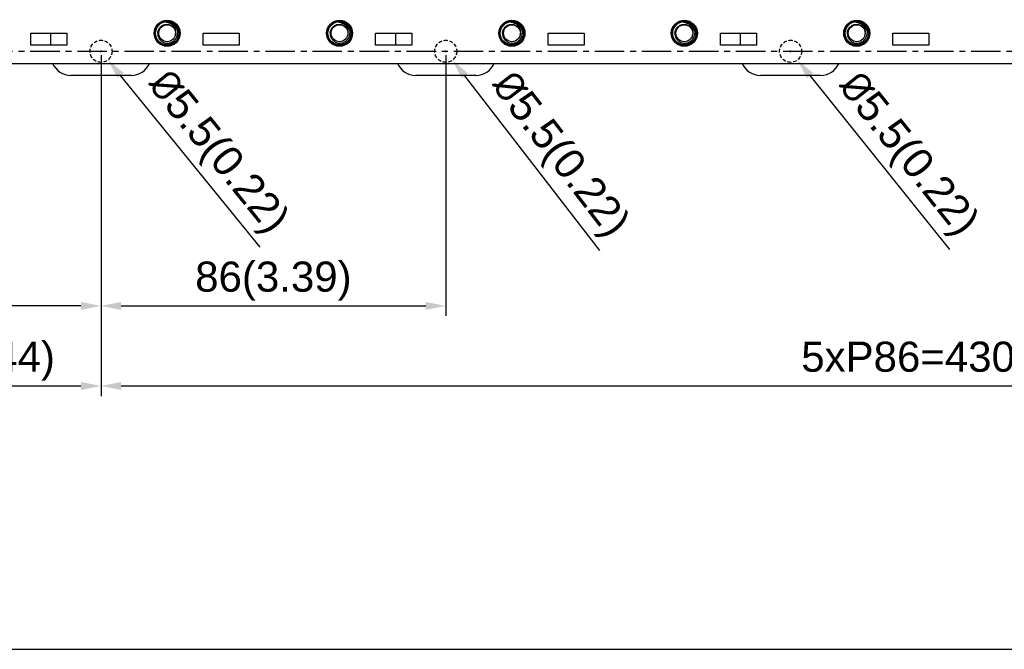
# Model space of a CAD drawing. Header units: millimetres. Extents: x 5740 to 7888, y -1457 to 417.
# Tile 57 of 120: x 7028 to 7274, y -1457 to -1300. Entities that reach past the tile are written whole.
import ezdxf

# ---------------------------------------------------------------- set-up
doc = ezdxf.new("R2010")
doc.units = ezdxf.units.MM
doc.header["$LTSCALE"] = 23.1
doc.header["$PDMODE"] = 3
doc.header["$PDSIZE"] = 0.31
doc.linetypes.add('ACISOWELD', pattern=[3, 2, -1])
doc.linetypes.add('CENTER', pattern=[50.8, 31.75, -6.35, 6.35, -6.35])
doc.layers.get('0').update_dxf_attribs({"linetype": 'CONTINUOUS'})
doc.layers.get('Defpoints').update_dxf_attribs({"linetype": 'CONTINUOUS'})
doc.layers.add('TEXT', color=7, linetype='CONTINUOUS')
doc.styles.get("Standard").update_dxf_attribs({"font": 'arial.ttf'})
doc.dimstyles.new('DIMSTYLE_2$0', dxfattribs={"dimtxt": 2.5, "dimasz": 3, "dimexe": 0.18, "dimexo": 0.0625, "dimgap": 0.09, "dimtad": 1, "dimdec": 0, "dimdsep": 46, "dimtxsty": 'Standard', "dimblk": '_FILLED', "dimcen": 0.09, "dimadec": 0, "dimazin": 0, "dimtp": 0.01, "dimtm": 0.01, "dimtfac": 1, "dimtdec": 0, "dimtofl": 0, "dimtmove": 0, "dimatfit": 3, "dimldrblk": '_FILLED', "dimfxl": 0, "dimtolj": 1, "dimarcsym": 0})
doc.dimstyles.new('DIMSTYLE_2$3', dxfattribs={"dimtxt": 2.5, "dimasz": 3, "dimexe": 0.18, "dimexo": 0.0625, "dimgap": 0.09, "dimtad": 1, "dimdec": 0, "dimdsep": 46, "dimtxsty": 'Standard', "dimblk": '_FILLED', "dimcen": 0.09, "dimadec": 0, "dimazin": 0, "dimtp": 0.01, "dimtm": 0.01, "dimtfac": 1, "dimtdec": 0, "dimtofl": 0, "dimtmove": 0, "dimatfit": 3, "dimldrblk": '_FILLED', "dimfxl": 0, "dimtolj": 1, "dimarcsym": 0})

# ---------------------------------------------------------------- blocks, each defined once
blk = doc.blocks.new('_FILLED')
at = {"color": 0, "linetype": 'ByBlock'}
blk.add_solid([(0, 0), (-1, 0.2), (-1, -0.2)], dxfattribs=at)
blk = doc.blocks.new('*D590')
at = {"color": 0, "linetype": 'Continuous', "lineweight": -2}
for p, q in [((7048.75, -1309.09), (7048.75, -1374.05)), ((7134.75, -1309.09), (7134.75, -1374.05)), ((7053.75, -1371.55), (7129.75, -1371.55))]:
    blk.add_line(p, q, dxfattribs=at)
at = {"layer": 'Defpoints', "color": 0, "linetype": 'Continuous'}
for p in [(7048.75, -1308.09), (7134.75, -1308.09), (7134.75, -1371.55)]:
    blk.add_point(p, dxfattribs=at)
at = {"color": 0, "linetype": 'Continuous', "lineweight": -2, "xscale": 5, "yscale": 5, "zscale": 5, "rotation": 180}
blk.add_blockref('_FILLED', (7048.75, -1371.55), dxfattribs=at)
at = {"color": 0, "linetype": 'Continuous', "lineweight": -2, "xscale": 5, "yscale": 5, "zscale": 5}
blk.add_blockref('_FILLED', (7134.75, -1371.55), dxfattribs=at)
at = {"color": 0, "linetype": 'Continuous', "insert": (7091.75, -1365.38), "char_height": 7.5, "attachment_point": 5}
blk.add_mtext('\\A1;86(3.39)', dxfattribs=at)
blk = doc.blocks.new('*D592')
at = {"color": 0, "linetype": 'Continuous', "lineweight": -2}
for p, q in [((6986.75, -1301.99), (6986.75, -1394.01)), ((7048.75, -1309.09), (7048.75, -1394.01)), ((6991.75, -1391.51), (7043.75, -1391.51))]:
    blk.add_line(p, q, dxfattribs=at)
at = {"layer": 'Defpoints', "color": 0, "linetype": 'Continuous'}
for p in [(6986.75, -1300.99), (7048.75, -1308.09), (7048.75, -1391.51)]:
    blk.add_point(p, dxfattribs=at)
at = {"color": 0, "linetype": 'Continuous', "lineweight": -2, "xscale": 5, "yscale": 5, "zscale": 5, "rotation": 180}
blk.add_blockref('_FILLED', (6986.75, -1391.51), dxfattribs=at)
at = {"color": 0, "linetype": 'Continuous', "lineweight": -2, "xscale": 5, "yscale": 5, "zscale": 5}
blk.add_blockref('_FILLED', (7048.75, -1391.51), dxfattribs=at)
at = {"color": 0, "linetype": 'Continuous', "insert": (7017.75, -1385.34), "char_height": 7.5, "attachment_point": 5}
blk.add_mtext('\\A1;62(2.44)', dxfattribs=at)
blk = doc.blocks.new('*D595')
at = {"color": 0, "linetype": 'Continuous', "lineweight": -2}
for p, q in [((7017.75, -1263.09), (7017.75, -1374.05)), ((7048.75, -1309.09), (7048.75, -1374.05)), ((7017.75, -1371.55), (6947.13, -1371.55)), ((7043.75, -1371.55), (7022.75, -1371.55))]:
    blk.add_line(p, q, dxfattribs=at)
at = {"layer": 'Defpoints', "color": 0, "linetype": 'Continuous'}
for p in [(7017.75, -1262.09), (7048.75, -1308.09), (7017.75, -1371.55)]:
    blk.add_point(p, dxfattribs=at)
at = {"color": 0, "linetype": 'Continuous', "lineweight": -2, "xscale": 5, "yscale": 5, "zscale": 5, "rotation": 180}
blk.add_blockref('_FILLED', (7017.75, -1371.55), dxfattribs=at)
at = {"color": 0, "linetype": 'Continuous', "lineweight": -2, "xscale": 5, "yscale": 5, "zscale": 5}
blk.add_blockref('_FILLED', (7048.75, -1371.55), dxfattribs=at)
at = {"color": 0, "linetype": 'Continuous', "insert": (6967.48, -1365.38), "char_height": 7.5, "attachment_point": 5}
blk.add_mtext('\\A1;31(1.22)', dxfattribs=at)
blk = doc.blocks.new('*D600')
at = {"color": 0, "linetype": 'Continuous', "lineweight": -2}
for p, q in [((7048.75, -1309.09), (7048.75, -1394.01)), ((7478.75, -1309.09), (7478.75, -1394.01)), ((7053.75, -1391.51), (7473.75, -1391.51))]:
    blk.add_line(p, q, dxfattribs=at)
at = {"layer": 'Defpoints', "color": 0, "linetype": 'Continuous'}
for p in [(7048.75, -1308.09), (7478.75, -1308.09), (7478.75, -1391.51)]:
    blk.add_point(p, dxfattribs=at)
at = {"color": 0, "linetype": 'Continuous', "lineweight": -2, "xscale": 5, "yscale": 5, "zscale": 5, "rotation": 180}
blk.add_blockref('_FILLED', (7048.75, -1391.51), dxfattribs=at)
at = {"color": 0, "linetype": 'Continuous', "lineweight": -2, "xscale": 5, "yscale": 5, "zscale": 5}
blk.add_blockref('_FILLED', (7478.75, -1391.51), dxfattribs=at)
at = {"color": 0, "linetype": 'Continuous', "insert": (7266.66, -1385.34), "char_height": 7.5, "attachment_point": 5}
blk.add_mtext('\\A1;5xP86=430(16.93)', dxfattribs=at)
blk = doc.blocks.new('*D608')
at = {"color": 0, "linetype": 'Continuous', "lineweight": -2}
for p, q in [((7220.53, -1308.09), (7220.98, -1308.09)), ((7220.75, -1308.32), (7220.75, -1307.87)), ((7260.44, -1357.52), (7225.6, -1314.14))]:
    blk.add_line(p, q, dxfattribs=at)
at = {"layer": 'Defpoints', "color": 0, "linetype": 'Continuous'}
for p in [(7219.03, -1305.95), (7222.47, -1310.24)]:
    blk.add_point(p, dxfattribs=at)
at = {"color": 0, "linetype": 'Continuous', "lineweight": -2, "xscale": 5, "yscale": 5, "zscale": 5, "rotation": 128.7688843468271}
blk.add_blockref('_FILLED', (7222.47, -1310.24), dxfattribs=at)
at = {"color": 0, "linetype": 'Continuous', "insert": (7249.58, -1334.14), "char_height": 7.5, "attachment_point": 5, "rotation": 308.7689}
blk.add_mtext('\\A1;{\\fISOCPEUR|b0|i0|c0|p34;%%C}5.5(0.22)', dxfattribs=at)
blk = doc.blocks.new('*D609')
at = {"color": 0, "linetype": 'Continuous', "lineweight": -2}
for p, q in [((7134.53, -1308.09), (7134.98, -1308.09)), ((7134.75, -1308.32), (7134.75, -1307.87)), ((7173.17, -1357.78), (7139.49, -1314.22))]:
    blk.add_line(p, q, dxfattribs=at)
at = {"layer": 'Defpoints', "color": 0, "linetype": 'Continuous'}
for p in [(7133.07, -1305.92), (7136.43, -1310.27)]:
    blk.add_point(p, dxfattribs=at)
at = {"color": 0, "linetype": 'Continuous', "lineweight": -2, "xscale": 5, "yscale": 5, "zscale": 5, "rotation": 127.7091703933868}
blk.add_blockref('_FILLED', (7136.43, -1310.27), dxfattribs=at)
at = {"color": 0, "linetype": 'Continuous', "insert": (7162.74, -1334.21), "char_height": 7.5, "attachment_point": 5, "rotation": 307.7092}
blk.add_mtext('\\A1;{\\fISOCPEUR|b0|i0|c0|p34;%%C}5.5(0.22)', dxfattribs=at)
blk = doc.blocks.new('*D610')
at = {"color": 0, "linetype": 'Continuous', "lineweight": -2}
for p, q in [((7048.53, -1308.09), (7048.98, -1308.09)), ((7048.75, -1308.32), (7048.75, -1307.87)), ((7088.42, -1356.93), (7053.64, -1314.11))]:
    blk.add_line(p, q, dxfattribs=at)
at = {"layer": 'Defpoints', "color": 0, "linetype": 'Continuous'}
for p in [(7047.02, -1305.96), (7050.48, -1310.23)]:
    blk.add_point(p, dxfattribs=at)
at = {"color": 0, "linetype": 'Continuous', "lineweight": -2, "xscale": 5, "yscale": 5, "zscale": 5, "rotation": 129.0832978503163}
blk.add_blockref('_FILLED', (7050.48, -1310.23), dxfattribs=at)
at = {"color": 0, "linetype": 'Continuous', "insert": (7077.43, -1333.62), "char_height": 7.5, "attachment_point": 5, "rotation": 309.0833}
blk.add_mtext('\\A1;{\\fISOCPEUR|b0|i0|c0|p34;%%C}5.5(0.22)', dxfattribs=at)

msp = doc.modelspace()

# ---------------------------------------------------------------- linework, layer by layer
at = {"color": 0}
for p, q in [((7065.013, -1300.933), (7065.008, -1300.933)), ((7065.013, -1300.933), (7065.008, -1300.933)), ((7065.051, -1300.93), (7065.04, -1300.931)), ((7065.051, -1300.931), (7065.04, -1300.931)), ((7066.967, -1301.547), (7066.971, -1301.55)), ((7066.967, -1301.547), (7066.97, -1301.55)), ((7108.013, -1300.933), (7108.008, -1300.933)), ((7108.013, -1300.933), (7108.008, -1300.933)), ((7108.051, -1300.93), (7108.04, -1300.931)), ((7108.051, -1300.931), (7108.04, -1300.931)), ((7109.967, -1301.547), (7109.971, -1301.55)), ((7109.967, -1301.547), (7109.97, -1301.55)), ((7151.013, -1300.933), (7151.008, -1300.933)), ((7151.013, -1300.933), (7151.008, -1300.933)), ((7151.051, -1300.93), (7151.04, -1300.931)), ((7151.051, -1300.931), (7151.04, -1300.931)), ((7152.967, -1301.547), (7152.971, -1301.55)), ((7152.967, -1301.547), (7152.97, -1301.55)), ((7194.013, -1300.933), (7194.008, -1300.933)), ((7194.013, -1300.933), (7194.008, -1300.933)), ((7194.051, -1300.93), (7194.04, -1300.931)), ((7194.051, -1300.931), (7194.04, -1300.931)), ((7195.967, -1301.547), (7195.971, -1301.55)), ((7195.967, -1301.547), (7195.97, -1301.55)), ((7237.013, -1300.933), (7237.008, -1300.933)), ((7237.013, -1300.933), (7237.008, -1300.933)), ((7237.051, -1300.93), (7237.04, -1300.931)), ((7237.051, -1300.931), (7237.04, -1300.931)), ((7238.967, -1301.547), (7238.971, -1301.55)), ((7238.967, -1301.547), (7238.97, -1301.55)), ((7031.251, -1306.594), (7031.251, -1303.594)), ((7031.251, -1303.594), (7040.251, -1303.594)), ((7036.251, -1306.594), (7036.251, -1303.594)), ((7040.251, -1303.594), (7040.251, -1306.594)), ((7074.251, -1306.594), (7074.251, -1303.594)), ((7074.251, -1303.594), (7083.251, -1303.594)), ((7083.251, -1303.594), (7083.251, -1306.594)), ((7117.251, -1306.594), (7117.251, -1303.594)), ((7117.251, -1303.594), (7126.251, -1303.594)), ((7122.251, -1306.594), (7122.251, -1303.594)), ((7126.251, -1303.594), (7126.251, -1306.594)), ((7160.251, -1306.594), (7160.251, -1303.594)), ((7160.251, -1303.594), (7169.251, -1303.594)), ((7169.251, -1303.594), (7169.251, -1306.594)), ((7203.251, -1303.594), (7212.251, -1303.594)), ((7203.251, -1306.594), (7203.251, -1303.594)), ((7208.251, -1306.594), (7208.251, -1303.594)), ((7212.251, -1303.594), (7212.251, -1306.594)), ((7246.251, -1303.594), (7255.251, -1303.594)), ((7246.251, -1306.594), (7246.251, -1303.594)), ((7255.251, -1303.594), (7255.251, -1306.594)), ((7040.251, -1306.594), (7031.251, -1306.594)), ((7083.251, -1306.594), (7074.251, -1306.594)), ((7126.251, -1306.594), (7117.251, -1306.594)), ((7169.251, -1306.594), (7160.251, -1306.594)), ((7212.251, -1306.594), (7203.251, -1306.594)), ((7255.251, -1306.594), (7246.251, -1306.594)), ((7009.751, -1311.094), (7267.751, -1311.094)), ((7267.751, -1311.094), (7529.051, -1311.094)), ((7056.251, -1314.094), (7041.251, -1314.094)), ((7142.251, -1314.094), (7127.251, -1314.094)), ((7228.251, -1314.094), (7213.251, -1314.094))]:
    msp.add_line(p, q, dxfattribs=at)
for centre, radius in [((7065.251, -1303.594), 3.25), ((7065.251, -1303.594), 3.19), ((7065.251, -1303.594), 3.09), ((7065.251, -1303.594), 2.9), ((7065.251, -1303.594), 2.1), ((7108.251, -1303.594), 3.25), ((7108.251, -1303.594), 3.19), ((7108.251, -1303.594), 3.09), ((7108.251, -1303.594), 2.9), ((7108.251, -1303.594), 2.1), ((7151.251, -1303.594), 3.25), ((7151.251, -1303.594), 3.19), ((7151.251, -1303.594), 3.09), ((7151.251, -1303.594), 2.9), ((7151.251, -1303.594), 2.1), ((7194.251, -1303.594), 3.25), ((7194.251, -1303.594), 3.19), ((7194.251, -1303.594), 3.09), ((7194.251, -1303.594), 2.9), ((7194.251, -1303.594), 2.1), ((7237.251, -1303.594), 3.25), ((7237.251, -1303.594), 3.19), ((7237.251, -1303.594), 3.09), ((7237.251, -1303.594), 2.9), ((7237.251, -1303.594), 2.1)]:
    msp.add_circle(centre, radius, dxfattribs=at)
at = {"color": 0, "linetype": 'ACISOWELD', "ltscale": 0.02}
for centre in [(7048.751, -1308.094), (7134.751, -1308.094), (7220.751, -1308.094)]:
    msp.add_circle(centre, 2.75, dxfattribs=at)
at = {"color": 0}
for centre, radius, start, end in [((7065.251, -1303.594), 2.672, 50.20954, 95.20954), ((7065.253, -1303.608), 2.686, 94.5475, 95.23162), ((7065.223, -1303.626), 2.714, 49.28778, 50.19523), ((7065.2, -1303.53), 2.657, 48.2858, 48.48571), ((7065.225, -1303.624), 2.711, 49.09857, 49.28766), ((7108.251, -1303.594), 2.672, 50.20954, 95.20954), ((7108.253, -1303.608), 2.686, 94.5475, 95.23162), ((7108.223, -1303.626), 2.714, 49.28778, 50.19523), ((7108.2, -1303.53), 2.657, 48.2858, 48.48571), ((7108.225, -1303.624), 2.711, 49.09857, 49.28766), ((7151.251, -1303.594), 2.672, 50.20954, 95.20954), ((7151.253, -1303.608), 2.686, 94.5475, 95.23162), ((7151.223, -1303.626), 2.714, 49.28778, 50.19523), ((7151.2, -1303.53), 2.657, 48.2858, 48.48571), ((7151.225, -1303.624), 2.711, 49.09857, 49.28766), ((7194.251, -1303.594), 2.672, 50.20954, 95.20954), ((7194.253, -1303.608), 2.686, 94.5475, 95.23162), ((7194.223, -1303.626), 2.714, 49.28778, 50.19523), ((7194.2, -1303.53), 2.657, 48.2858, 48.48571), ((7194.225, -1303.624), 2.711, 49.09857, 49.28766), ((7237.251, -1303.594), 2.672, 50.20954, 95.20954), ((7237.253, -1303.608), 2.686, 94.5475, 95.23162), ((7237.223, -1303.626), 2.714, 49.28778, 50.19523), ((7237.2, -1303.53), 2.657, 48.2858, 48.48571), ((7237.225, -1303.624), 2.711, 49.09857, 49.28766), ((7065.332, -1303.306), 2.109, 338.35449, 352.16001), ((7108.332, -1303.306), 2.109, 338.35449, 352.16001), ((7151.332, -1303.306), 2.109, 338.35449, 352.16001), ((7194.332, -1303.306), 2.109, 338.35449, 352.16001), ((7237.332, -1303.306), 2.109, 338.35449, 352.16001), ((7041.251, -1309.094), 5, 203.5998, 270), ((7056.251, -1309.094), 5, 270, 336.4002), ((7127.251, -1309.094), 5, 203.5998, 270), ((7142.251, -1309.094), 5, 270, 336.4002), ((7213.251, -1309.094), 5, 203.5998, 270), ((7228.251, -1309.094), 5, 270, 336.4002)]:
    msp.add_arc(centre, radius, start, end, dxfattribs=at)
for points, knots in [([(7062.903, -1303.594), (7062.907, -1303.485), (7062.93, -1303.268), (7063.009, -1302.95), (7063.132, -1302.646), (7063.296, -1302.363), (7063.499, -1302.106), (7063.736, -1301.88), (7064.003, -1301.691), (7064.295, -1301.542), (7064.605, -1301.436), (7064.927, -1301.377), (7065.255, -1301.365), (7065.58, -1301.402), (7065.897, -1301.486), (7066.197, -1301.616), (7066.475, -1301.79), (7066.641, -1301.932), (7066.718, -1302.009)], [0, 0, 0, 0, 0.0625023, 0.1250103, 0.1875106, 0.2500143, 0.3125148, 0.3750188, 0.4375218, 0.5000233, 0.5625229, 0.6250232, 0.6875213, 0.7500196, 0.8125158, 0.8750103, 0.9375067, 1, 1, 1, 1]), ([(7067.422, -1303.594), (7067.433, -1303.51), (7067.446, -1303.342), (7067.437, -1303.089), (7067.399, -1302.838), (7067.312, -1302.513), (7067.135, -1302.126), (7066.881, -1301.787), (7066.638, -1301.552), (7066.373, -1301.343), (7066.003, -1301.134), (7065.519, -1300.977), (7065.181, -1300.937), (7065.013, -1300.933)], [0, 0, 0, 0, 0.0624401, 0.1249171, 0.1873958, 0.2498953, 0.3747472, 0.4996565, 0.5622201, 0.6247956, 0.7498136, 0.8748779, 1, 1, 1, 1]), ([(7066.971, -1301.55), (7067.113, -1301.677), (7067.371, -1301.964), (7067.657, -1302.466), (7067.827, -1303.018), (7067.857, -1303.403), (7067.851, -1303.594)], [0, 0, 0, 0, 0.2500181, 0.5000118, 0.7500027, 1, 1, 1, 1]), ([(7105.903, -1303.594), (7105.907, -1303.485), (7105.93, -1303.268), (7106.009, -1302.95), (7106.132, -1302.646), (7106.296, -1302.363), (7106.499, -1302.106), (7106.736, -1301.88), (7107.003, -1301.691), (7107.295, -1301.542), (7107.605, -1301.436), (7107.927, -1301.377), (7108.255, -1301.365), (7108.58, -1301.402), (7108.897, -1301.486), (7109.197, -1301.616), (7109.475, -1301.79), (7109.641, -1301.932), (7109.718, -1302.009)], [0, 0, 0, 0, 0.0625023, 0.1250103, 0.1875106, 0.2500143, 0.3125148, 0.3750188, 0.4375218, 0.5000233, 0.5625229, 0.6250232, 0.6875213, 0.7500196, 0.8125158, 0.8750103, 0.9375067, 1, 1, 1, 1]), ([(7110.422, -1303.594), (7110.433, -1303.51), (7110.446, -1303.342), (7110.437, -1303.089), (7110.399, -1302.838), (7110.312, -1302.513), (7110.135, -1302.126), (7109.881, -1301.787), (7109.638, -1301.552), (7109.373, -1301.343), (7109.003, -1301.134), (7108.519, -1300.977), (7108.181, -1300.937), (7108.013, -1300.933)], [0, 0, 0, 0, 0.0624401, 0.1249171, 0.1873958, 0.2498953, 0.3747472, 0.4996565, 0.5622201, 0.6247956, 0.7498136, 0.8748779, 1, 1, 1, 1]), ([(7109.971, -1301.55), (7110.113, -1301.677), (7110.371, -1301.964), (7110.657, -1302.466), (7110.827, -1303.018), (7110.857, -1303.403), (7110.851, -1303.594)], [0, 0, 0, 0, 0.2500181, 0.5000118, 0.7500027, 1, 1, 1, 1]), ([(7148.903, -1303.594), (7148.907, -1303.485), (7148.93, -1303.268), (7149.009, -1302.95), (7149.132, -1302.646), (7149.296, -1302.363), (7149.499, -1302.106), (7149.736, -1301.88), (7150.003, -1301.691), (7150.295, -1301.542), (7150.605, -1301.436), (7150.927, -1301.377), (7151.255, -1301.365), (7151.58, -1301.402), (7151.897, -1301.486), (7152.197, -1301.616), (7152.475, -1301.79), (7152.641, -1301.932), (7152.718, -1302.009)], [0, 0, 0, 0, 0.0625023, 0.1250103, 0.1875106, 0.2500143, 0.3125148, 0.3750188, 0.4375218, 0.5000233, 0.5625229, 0.6250232, 0.6875213, 0.7500196, 0.8125158, 0.8750103, 0.9375067, 1, 1, 1, 1]), ([(7153.422, -1303.594), (7153.433, -1303.51), (7153.446, -1303.342), (7153.437, -1303.089), (7153.399, -1302.838), (7153.312, -1302.513), (7153.135, -1302.126), (7152.881, -1301.787), (7152.638, -1301.552), (7152.373, -1301.343), (7152.003, -1301.134), (7151.519, -1300.977), (7151.181, -1300.937), (7151.013, -1300.933)], [0, 0, 0, 0, 0.0624401, 0.1249171, 0.1873958, 0.2498953, 0.3747472, 0.4996565, 0.5622201, 0.6247956, 0.7498136, 0.8748779, 1, 1, 1, 1]), ([(7152.971, -1301.55), (7153.113, -1301.677), (7153.371, -1301.964), (7153.657, -1302.466), (7153.827, -1303.018), (7153.857, -1303.403), (7153.851, -1303.594)], [0, 0, 0, 0, 0.2500181, 0.5000118, 0.7500027, 1, 1, 1, 1]), ([(7191.903, -1303.594), (7191.907, -1303.485), (7191.93, -1303.268), (7192.009, -1302.95), (7192.132, -1302.646), (7192.296, -1302.363), (7192.499, -1302.106), (7192.736, -1301.88), (7193.003, -1301.691), (7193.295, -1301.542), (7193.605, -1301.436), (7193.927, -1301.377), (7194.255, -1301.365), (7194.58, -1301.402), (7194.897, -1301.486), (7195.197, -1301.616), (7195.475, -1301.79), (7195.641, -1301.932), (7195.718, -1302.009)], [0, 0, 0, 0, 0.0625023, 0.1250103, 0.1875106, 0.2500143, 0.3125148, 0.3750188, 0.4375218, 0.5000233, 0.5625229, 0.6250232, 0.6875213, 0.7500196, 0.8125158, 0.8750103, 0.9375067, 1, 1, 1, 1]), ([(7196.422, -1303.594), (7196.433, -1303.51), (7196.446, -1303.342), (7196.437, -1303.089), (7196.399, -1302.838), (7196.312, -1302.513), (7196.135, -1302.126), (7195.881, -1301.787), (7195.638, -1301.552), (7195.373, -1301.343), (7195.003, -1301.134), (7194.519, -1300.977), (7194.181, -1300.937), (7194.013, -1300.933)], [0, 0, 0, 0, 0.0624401, 0.1249171, 0.1873958, 0.2498953, 0.3747472, 0.4996565, 0.5622201, 0.6247956, 0.7498136, 0.8748779, 1, 1, 1, 1]), ([(7195.971, -1301.55), (7196.113, -1301.677), (7196.371, -1301.964), (7196.657, -1302.466), (7196.827, -1303.018), (7196.857, -1303.403), (7196.851, -1303.594)], [0, 0, 0, 0, 0.2500181, 0.5000118, 0.7500027, 1, 1, 1, 1]), ([(7234.903, -1303.594), (7234.907, -1303.485), (7234.93, -1303.268), (7235.009, -1302.95), (7235.132, -1302.646), (7235.296, -1302.363), (7235.499, -1302.106), (7235.736, -1301.88), (7236.003, -1301.691), (7236.295, -1301.542), (7236.605, -1301.436), (7236.927, -1301.377), (7237.255, -1301.365), (7237.58, -1301.402), (7237.897, -1301.486), (7238.197, -1301.616), (7238.475, -1301.79), (7238.641, -1301.932), (7238.718, -1302.009)], [0, 0, 0, 0, 0.0625023, 0.1250103, 0.1875106, 0.2500143, 0.3125148, 0.3750188, 0.4375218, 0.5000233, 0.5625229, 0.6250232, 0.6875213, 0.7500196, 0.8125158, 0.8750103, 0.9375067, 1, 1, 1, 1]), ([(7239.422, -1303.594), (7239.433, -1303.51), (7239.446, -1303.342), (7239.437, -1303.089), (7239.399, -1302.838), (7239.312, -1302.513), (7239.135, -1302.126), (7238.881, -1301.787), (7238.638, -1301.552), (7238.373, -1301.343), (7238.003, -1301.134), (7237.519, -1300.977), (7237.181, -1300.937), (7237.013, -1300.933)], [0, 0, 0, 0, 0.0624401, 0.1249171, 0.1873958, 0.2498953, 0.3747472, 0.4996565, 0.5622201, 0.6247956, 0.7498136, 0.8748779, 1, 1, 1, 1]), ([(7238.971, -1301.55), (7239.113, -1301.677), (7239.371, -1301.964), (7239.657, -1302.466), (7239.827, -1303.018), (7239.857, -1303.403), (7239.851, -1303.594)], [0, 0, 0, 0, 0.2500181, 0.5000118, 0.7500027, 1, 1, 1, 1]), ([(7062.903, -1303.594), (7062.898, -1303.755), (7062.915, -1304), (7062.987, -1304.316), (7063.09, -1304.623), (7063.278, -1304.984), (7063.535, -1305.301), (7063.775, -1305.518), (7064.036, -1305.711), (7064.396, -1305.902), (7064.864, -1306.041), (7065.35, -1306.085), (7065.836, -1306.033), (7066.302, -1305.889), (7066.661, -1305.695), (7066.921, -1305.502), (7067.161, -1305.285), (7067.421, -1304.971), (7067.617, -1304.614), (7067.731, -1304.311), (7067.816, -1303.998), (7067.846, -1303.755), (7067.851, -1303.594)], [0, 0, 0, 0, 0.0624712, 0.0937466, 0.1250232, 0.1874961, 0.2499703, 0.2812478, 0.3125255, 0.3750042, 0.4374824, 0.4999635, 0.5624459, 0.6249288, 0.6874132, 0.7186927, 0.7499725, 0.8124597, 0.874948, 0.9062263, 0.9375056, 1, 1, 1, 1]), ([(7066.718, -1302.009), (7066.812, -1302.102), (7066.982, -1302.307), (7067.177, -1302.655), (7067.303, -1303.033), (7067.339, -1303.297), (7067.344, -1303.429)], [0, 0, 0, 0, 0.2500129, 0.5000187, 0.7500059, 1, 1, 1, 1]), ([(7105.903, -1303.594), (7105.898, -1303.755), (7105.915, -1304), (7105.987, -1304.316), (7106.09, -1304.623), (7106.278, -1304.984), (7106.535, -1305.301), (7106.775, -1305.518), (7107.036, -1305.711), (7107.396, -1305.902), (7107.864, -1306.041), (7108.35, -1306.085), (7108.836, -1306.033), (7109.302, -1305.889), (7109.661, -1305.695), (7109.921, -1305.502), (7110.161, -1305.285), (7110.421, -1304.971), (7110.617, -1304.614), (7110.731, -1304.311), (7110.816, -1303.998), (7110.846, -1303.755), (7110.851, -1303.594)], [0, 0, 0, 0, 0.0624712, 0.0937466, 0.1250232, 0.1874961, 0.2499703, 0.2812478, 0.3125255, 0.3750042, 0.4374824, 0.4999635, 0.5624459, 0.6249288, 0.6874132, 0.7186927, 0.7499725, 0.8124597, 0.874948, 0.9062263, 0.9375056, 1, 1, 1, 1]), ([(7109.718, -1302.009), (7109.812, -1302.102), (7109.982, -1302.307), (7110.177, -1302.655), (7110.303, -1303.033), (7110.339, -1303.297), (7110.344, -1303.429)], [0, 0, 0, 0, 0.2500129, 0.5000187, 0.7500059, 1, 1, 1, 1]), ([(7148.903, -1303.594), (7148.898, -1303.755), (7148.915, -1304), (7148.987, -1304.316), (7149.09, -1304.623), (7149.278, -1304.984), (7149.535, -1305.301), (7149.775, -1305.518), (7150.036, -1305.711), (7150.396, -1305.902), (7150.864, -1306.041), (7151.35, -1306.085), (7151.836, -1306.033), (7152.302, -1305.889), (7152.661, -1305.695), (7152.921, -1305.502), (7153.161, -1305.285), (7153.421, -1304.971), (7153.617, -1304.614), (7153.731, -1304.311), (7153.816, -1303.998), (7153.846, -1303.755), (7153.851, -1303.594)], [0, 0, 0, 0, 0.0624712, 0.0937466, 0.1250232, 0.1874961, 0.2499703, 0.2812478, 0.3125255, 0.3750042, 0.4374824, 0.4999635, 0.5624459, 0.6249288, 0.6874132, 0.7186927, 0.7499725, 0.8124597, 0.874948, 0.9062263, 0.9375056, 1, 1, 1, 1]), ([(7152.718, -1302.009), (7152.812, -1302.102), (7152.982, -1302.307), (7153.177, -1302.655), (7153.303, -1303.033), (7153.339, -1303.297), (7153.344, -1303.429)], [0, 0, 0, 0, 0.2500129, 0.5000187, 0.7500059, 1, 1, 1, 1]), ([(7191.903, -1303.594), (7191.898, -1303.755), (7191.915, -1304), (7191.987, -1304.316), (7192.09, -1304.623), (7192.278, -1304.984), (7192.535, -1305.301), (7192.775, -1305.518), (7193.036, -1305.711), (7193.396, -1305.902), (7193.864, -1306.041), (7194.35, -1306.085), (7194.836, -1306.033), (7195.302, -1305.889), (7195.661, -1305.695), (7195.921, -1305.502), (7196.161, -1305.285), (7196.421, -1304.971), (7196.617, -1304.614), (7196.731, -1304.311), (7196.816, -1303.998), (7196.846, -1303.755), (7196.851, -1303.594)], [0, 0, 0, 0, 0.0624712, 0.0937466, 0.1250232, 0.1874961, 0.2499703, 0.2812478, 0.3125255, 0.3750042, 0.4374824, 0.4999635, 0.5624459, 0.6249288, 0.6874132, 0.7186927, 0.7499725, 0.8124597, 0.874948, 0.9062263, 0.9375056, 1, 1, 1, 1]), ([(7195.718, -1302.009), (7195.812, -1302.102), (7195.982, -1302.307), (7196.177, -1302.655), (7196.303, -1303.033), (7196.339, -1303.297), (7196.344, -1303.429)], [0, 0, 0, 0, 0.2500129, 0.5000187, 0.7500059, 1, 1, 1, 1]), ([(7234.903, -1303.594), (7234.898, -1303.755), (7234.915, -1304), (7234.987, -1304.316), (7235.09, -1304.623), (7235.278, -1304.984), (7235.535, -1305.301), (7235.775, -1305.518), (7236.036, -1305.711), (7236.396, -1305.902), (7236.864, -1306.041), (7237.35, -1306.085), (7237.836, -1306.033), (7238.302, -1305.889), (7238.661, -1305.695), (7238.921, -1305.502), (7239.161, -1305.285), (7239.421, -1304.971), (7239.617, -1304.614), (7239.731, -1304.311), (7239.816, -1303.998), (7239.846, -1303.755), (7239.851, -1303.594)], [0, 0, 0, 0, 0.0624712, 0.0937466, 0.1250232, 0.1874961, 0.2499703, 0.2812478, 0.3125255, 0.3750042, 0.4374824, 0.4999635, 0.5624459, 0.6249288, 0.6874132, 0.7186927, 0.7499725, 0.8124597, 0.874948, 0.9062263, 0.9375056, 1, 1, 1, 1]), ([(7238.718, -1302.009), (7238.812, -1302.102), (7238.982, -1302.307), (7239.177, -1302.655), (7239.303, -1303.033), (7239.339, -1303.297), (7239.344, -1303.429)], [0, 0, 0, 0, 0.2500129, 0.5000187, 0.7500059, 1, 1, 1, 1])]:
    msp.add_open_spline(points, degree=3, knots=knots, dxfattribs=at)
at = {"layer": 'TEXT', "color": 0, "linetype": 'CENTER', "ltscale": 0.01}
msp.add_line((6995.906, -1308.094), (7539.818, -1308.094), dxfattribs=at)
at = {"layer": 'TEXT'}
msp.add_lwpolyline([(6888.951, -953.928), (6888.951, -1457.136), (7888.342, -1457.136), (7888.342, -953.928)], close=True, dxfattribs=at)

# ---------------------------------------------------------------- dimensions: what is measured, and where the dimension line sits
at = {"color": 0, "linetype": 'Continuous'}
for base, p2, text, picture, middle in [((7017.751, -1371.547), (7017.751, -1262.094), '<>(1.22)', '*D595', (6967.484, -1371.547)), ((7134.751, -1371.547), (7134.751, -1308.094), '<>(3.39)', '*D590', (7091.751, -1371.547)), ((7478.751, -1391.511), (7478.751, -1308.094), '5xP86=<>(16.93)', '*D600', (7266.656, -1391.511))]:
    dim = msp.add_linear_dim(base=base, p1=(7048.751, -1308.094), p2=p2, text=text, dimstyle='DIMSTYLE_2$0', override={"dimscale": 2.5, "dimtxt": 3, "dimasz": 2, "dimexe": 1, "dimexo": 0.4, "dimgap": 0.5, "dimtad": 3, "dimdec": 2}, dxfattribs=at)
    dim.commit()
    dim.dimension.update_dxf_attribs({"geometry": picture, "text_midpoint": middle, "dimtype": 160})
dim = msp.add_linear_dim(base=(7048.751, -1391.511), p1=(6986.751, -1300.994), p2=(7048.751, -1308.094), text='<>(2.44)', dimstyle='DIMSTYLE_2$0', override={"dimscale": 2.5, "dimtxt": 3, "dimasz": 2, "dimexe": 1, "dimexo": 0.4, "dimgap": 0.5, "dimtad": 3, "dimdec": 2}, dxfattribs=at)
dim.commit()
dim.dimension.update_dxf_attribs({"geometry": '*D592', "text_midpoint": (7017.751, -1385.344)})
for p1, p2, picture, middle in [((7047.017, -1305.959), (7050.484, -1310.228), '*D610', (7072.64, -1337.507)), ((7219.029, -1305.95), (7222.473, -1310.238), '*D608', (7244.77, -1338.001))]:
    dim = msp.add_diameter_dim_2p(p1=p1, p2=p2, text='{\\fISOCPEUR|b0|i0|c0|p34;%%C}5.5(0.22)', dimstyle='DIMSTYLE_2$3', override={"dimscale": 2.5, "dimtxt": 3, "dimasz": 2, "dimexe": 1, "dimexo": 0.4, "dimgap": 0.5, "dimtad": 3, "dimdec": 2}, dxfattribs=at)
    dim.commit()
    dim.dimension.update_dxf_attribs({"geometry": picture, "text_midpoint": middle, "dimtype": 163})
dim = msp.add_diameter_dim_2p(p1=(7133.069, -1305.918), p2=(7136.433, -1310.269), text='{\\fISOCPEUR|b0|i0|c0|p34;%%C}5.5(0.22)', dimstyle='DIMSTYLE_2$3', override={"dimscale": 2.5, "dimtxt": 3, "dimasz": 2, "dimexe": 1, "dimexo": 0.4, "dimgap": 0.5, "dimtad": 3, "dimdec": 2}, dxfattribs=at)
dim.commit()
dim.dimension.update_dxf_attribs({"geometry": '*D609', "text_midpoint": (7162.736, -1334.209)})

doc.saveas('drawing.dxf')
